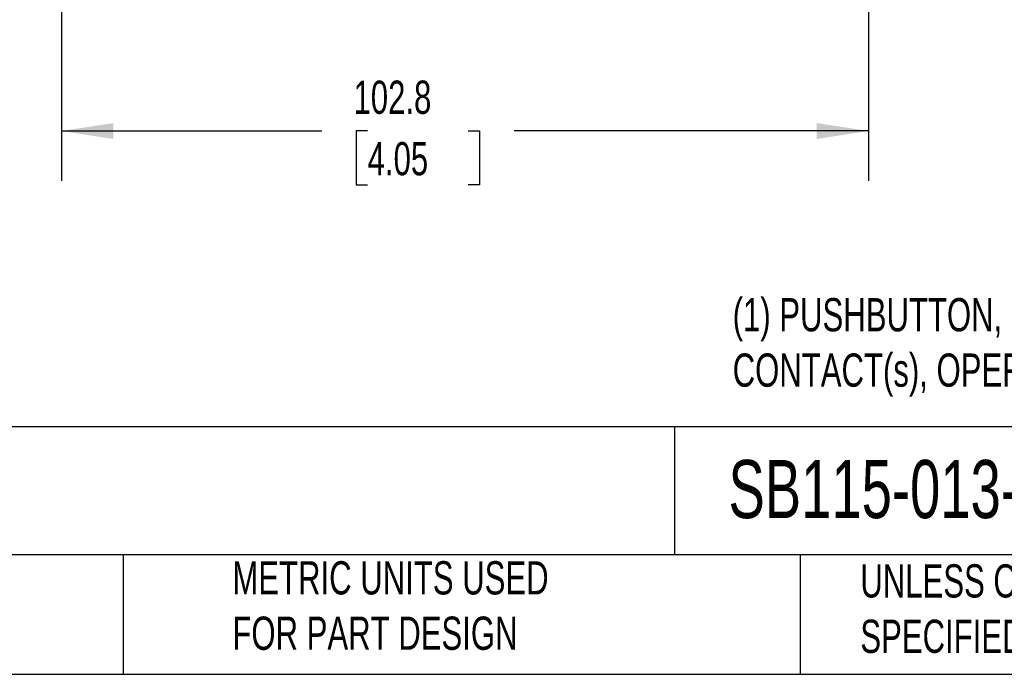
# Model space of a CAD drawing. Header units: millimetres. Extents: x 13 to 546, y 13 to 419.
# Tile 9 of 20: x 228 to 354, y 13 to 96. Entities that reach past the tile are written whole.
import ezdxf

# ---------------------------------------------------------------- set-up
doc = ezdxf.new("R2010")
doc.units = ezdxf.units.MM
doc.header["$LTSCALE"] = 2
doc.linetypes.add('SLD-Solid', pattern=[0])
doc.layers.add('DIMENSIONS', color=140, linetype='SLD-Solid', lineweight=25)
doc.layers.add('TEXT', color=140, linetype='SLD-Solid', lineweight=25)
doc.styles.add('SLDTEXTSTYLE0', font='TXT', dxfattribs={"width": 0.7})
doc.dimstyles.new('SLDDIMSTYLE1', dxfattribs={"dimtxt": 4.316016, "dimasz": 6.604, "dimexe": 0, "dimexo": 0.0625, "dimgap": 1.079004, "dimtad": 0, "dimtih": 1, "dimtoh": 1, "dimrnd": 1e-09, "dimzin": 12, "dimdsep": 46, "dimtxsty": 'SLDTEXTSTYLE0', "dimsah": 1, "dimcen": 0.09, "dimadec": 0, "dimazin": 3, "dimtfac": 1, "dimtofl": 0, "dimtmove": 0, "dimatfit": 3, "dimfxl": 0, "dimfrac": 2, "dimtolj": 1, "dimtzin": 12, "dimarcsym": 0})

# ---------------------------------------------------------------- blocks, each defined once
blk = doc.blocks.new('_D_5')
at = {"layer": 'DIMENSIONS'}
for p, q in [((233.45, 163.26), (233.45, 75.59)), ((336.27, 127.11), (336.27, 75.59)), ((233.45, 81.94), (266.59, 81.94)), ((272.44, 81.94), (270.99, 81.94)), ((270.99, 81.94), (270.99, 75.08)), ((285.26, 81.94), (286.71, 81.94)), ((286.71, 81.94), (286.71, 75.08)), ((336.27, 81.94), (291.11, 81.94)), ((270.99, 75.08), (272.44, 75.08)), ((286.71, 75.08), (285.26, 75.08))]:
    blk.add_line(p, q, dxfattribs=at)
for points in [[(233.45, 81.94), (240.05, 80.92), (240.05, 82.95)], [(336.27, 81.94), (329.66, 82.95), (329.66, 80.92)]]:
    blk.add_solid(points, dxfattribs=at)
at = {"layer": 'DIMENSIONS', "char_height": 4.233, "attachment_point": 1, "style": 'SLDTEXTSTYLE0'}
for s, insert in [('102.8', (270.64, 88.36)), ('4.05', (272.44, 80.53))]:
    blk.add_mtext(s, dxfattribs=dict(at, insert=insert))

msp = doc.modelspace()

# ---------------------------------------------------------------- linework, layer by layer
at = {"layer": 'TEXT'}
for p, q in [((546.1, 44.252), (12.7, 44.252)), ((311.518, 44.252), (311.518, 27.94)), ((546.1, 27.94), (12.7, 27.94)), ((241.293, 27.94), (241.293, 12.7)), ((327.56, 27.94), (327.56, 12.7)), ((12.7, 12.7), (546.1, 12.7))]:
    msp.add_line(p, q, dxfattribs=at)

# ---------------------------------------------------------------- texts
at = {"layer": 'TEXT', "attachment_point": 1, "style": 'SLDTEXTSTYLE0'}
for s, insert, char_height in [('(1) PUSHBUTTON, MUSHROOM, RED, TWIST-TO-RELEASE, (1) N.O./(1) N.C. ^JCONTACT(s), OPERATOR TEXT ARROW. REQUIRES 5-PIN FEMALE M12 CABLE.', (318.949, 60.643), 4.233333), ('COMEPI EMERGENCY STOP CONTROL STATION', (15.931, 40.013), 7.40833), ('SB115-013-G-M', (318.415, 40.013), 7.40833), ('METRIC UNITS USED ^JFOR PART DESIGN', (255.209, 27.112), 4.23333), ('UNLESS OTHERWISE ^JSPECIFIED UNITS ARE:', (335.216, 26.721), 4.23333)]:
    msp.add_mtext(s, dxfattribs=dict(at, insert=insert, char_height=char_height))

# ---------------------------------------------------------------- dimensions: what is measured, and where the dimension line sits
at = {"layer": 'DIMENSIONS'}
dim = msp.add_linear_dim(base=(336.267, 81.936), p1=(233.447, 165.801), p2=(336.267, 129.653), angle=0, dimstyle='SLDDIMSTYLE1', dxfattribs=at)
dim.commit()
dim.dimension.update_dxf_attribs({"geometry": '_D_5', "text_midpoint": (278.848, 81.936), "dimtype": 160})

doc.saveas('drawing.dxf')
